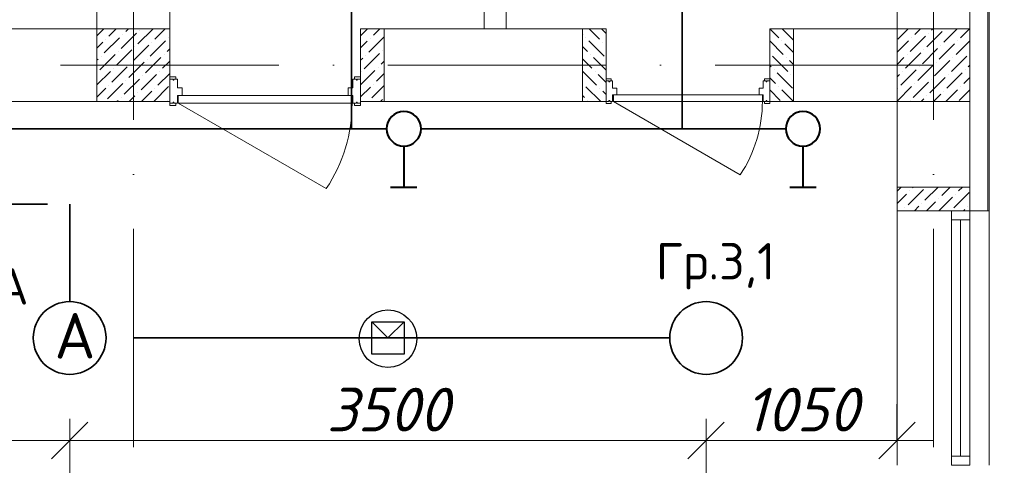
# Model space of a CAD drawing. Header units: millimetres. Extents: x 1114507 to 93926427, y 174473 to 817039.
# Tile 229 of 256: x 1629786 to 1635201, y 773925 to 776375. Entities that reach past the tile are written whole.
import ezdxf

# ---------------------------------------------------------------- set-up
doc = ezdxf.new("R2010")
doc.units = ezdxf.units.MM
doc.linetypes.add('ACAD_ISO03W100', pattern=[30, 12, -18])
doc.linetypes.add('ACAD_ISO10W100', pattern=[18, 12, -3, 0, -3])
doc.layers.add('(001) Сетка', color=92, linetype='Continuous')
doc.layers.add('Doors', color=86, linetype='Continuous', lineweight=13)
doc.layers.add('размеры', color=12, linetype='Continuous', lineweight=15)
doc.styles.add('ISOCPEUR 1', font='isocpeur.TTF')
doc.styles.get("Standard").update_dxf_attribs({"font": 'isocpeui.ttf'})
doc.styles.add('Суннат', font='ariali.ttf', dxfattribs={"height": 250})
doc.dimstyles.new('Санжар', dxfattribs={"dimtxt": 240, "dimasz": 200, "dimexe": 200, "dimexo": 200, "dimgap": 50, "dimtad": 1, "dimdec": 0, "dimtxsty": 'Standard', "dimblk": 'OBLIQUE', "dimcen": 2.5, "dimdle": 200, "dimclrd": 152, "dimclre": 152, "dimclrt": 152, "dimadec": 0, "dimazin": 0, "dimtfac": 1, "dimtdec": 0, "dimtmove": 0, "dimatfit": 3, "dimldrblk": 'OBLIQUE', "dimfxl": 0, "dimlwd": 0, "dimlwe": 0, "dimarcsym": 0})

# ---------------------------------------------------------------- blocks, each defined once
blk = doc.blocks.new('blokqav3mak')
at = {"color": 32, "lineweight": 0, "ltscale": 100}
blk.add_line((1627066.4, 775325.1), (1627066.4, 782725.1), dxfattribs=at)
at = {"color": 252, "lineweight": 0, "ltscale": 100}
for p, q in [((1627073.4, 775325.1), (1627073.4, 782732.1)), ((1627073.4, 775325.1), (1626966.4, 775325.1)), ((1627073.4, 775325.1), (1626966.4, 775325.1)), ((1626966.4, 775325.1), (1627073.4, 775325.1))]:
    blk.add_line(p, q, dxfattribs=at)
at = {"lineweight": 0, "ltscale": 100}
for p, q in [((1626966.4, 775325.1), (1626966.4, 782625.1)), ((1622166.4, 776325.1), (1622166.4, 782225.1)), ((1622566.4, 776325.1), (1622566.4, 782225.1)), ((1626566.4, 775325.1), (1626566.4, 782225.1)), ((1624296.4, 778845.1), (1624296.4, 776325.1)), ((1624416.4, 778725.1), (1624416.4, 776325.1)), ((1622166.4, 776325.1), (1614816.4, 776325.1)), ((1623616.4, 776325.1), (1624966.4, 776325.1)), ((1623616.4, 776325.1), (1623616.4, 775925.1)), ((1624966.4, 776325.1), (1624966.4, 775925.1)), ((1624966.4, 775925.1), (1624966.4, 776325.1)), ((1625866.4, 775925.1), (1625866.4, 776325.1)), ((1625996.4, 776325.1), (1626566.4, 776325.1)), ((1622566.4, 775925.1), (1614816.4, 775925.1)), ((1623616.4, 775925.1), (1624966.4, 775925.1)), ((1625996.4, 775925.1), (1626566.4, 775925.1)), ((1626566.4, 775325.1), (1626566.4, 773925.1)), ((1627073.4, 775325.1), (1627073.4, 773925.1))]:
    blk.add_line(p, q, dxfattribs=at)
at = {"color": 1, "linetype": 'ACAD_ISO10W100', "lineweight": 0, "ltscale": 100}
for p, q in [((1622366.4, 782425.1), (1622366.4, 773125.1)), ((1626766.4, 782425.1), (1626766.4, 766825.1)), ((1626766.4, 776125.1), (1599766.4, 776125.1))]:
    blk.add_line(p, q, dxfattribs=at)
at = {"linetype": 'Continuous', "lineweight": 0, "ltscale": 100}
for p, q in [((1622166.4, 776286.4), (1622205, 776325.1)), ((1622232.1, 776284.8), (1622272.4, 776325.1)), ((1622324.7, 776310), (1622339.7, 776325.1)), ((1622392, 776242.7), (1622474.5, 776325.1)), ((1622484.6, 776267.9), (1622541.8, 776325.1)), ((1623616.4, 776286.9, 0), (1623654.6, 776325.1, 0)), ((1623686.9, 776290, 0), (1623721.9, 776325.1, 0)), ((1624873.6, 776325.1, 0), (1624931, 776267.7, 0)), ((1624941, 776325.1, 0), (1624966.4, 776299.7, 0)), ((1625866.9, 776325.1, 0), (1625915.8, 776276.1, 0)), ((1625934.2, 776325.1, 0), (1625996.4, 776263, 0)), ((1626571, 776267.9), (1626628.1, 776325.1)), ((1626663.6, 776293.2), (1626695.5, 776325.1)), ((1626756.2, 776318.4), (1626762.9, 776325.1)), ((1626823.5, 776251.1), (1626897.6, 776325.1)), ((1626916.1, 776276.3), (1626964.9, 776325.1)), ((1622206.8, 776192.2), (1622291, 776276.3)), ((1622215.2, 776267.9), (1622215.2, 776267.9)), ((1622299.4, 776217.4), (1622383.6, 776301.6)), ((1622307.8, 776293.2), (1622307.8, 776293.2)), ((1622400.4, 776318.4), (1622400.4, 776318.4)), ((1622560.4, 776276.3), (1622560.4, 776276.3)), ((1623661.6, 776197.4, 0), (1623745.8, 776281.6, 0)), ((1623670, 776273.2, 0), (1623670, 776273.2, 0)), ((1624836.4, 776295, 0), (1624838.4, 776293, 0)), ((1624855.2, 776276.1, 0), (1624855.2, 776276.1, 0)), ((1626638.3, 776200.6), (1626722.5, 776284.8)), ((1626646.7, 776276.3), (1626646.7, 776276.3)), ((1626730.9, 776225.8), (1626815.1, 776310)), ((1626739.3, 776301.6), (1626739.3, 776301.6)), ((1622166.4, 776219.1), (1622198.4, 776251.1)), ((1622366.8, 776150.1), (1622450.9, 776234.2)), ((1622375.2, 776225.8), (1622375.2, 776225.8)), ((1622459.4, 776175.3), (1622543.6, 776259.5)), ((1622467.8, 776251.1), (1622467.8, 776251.1)), ((1622552, 776200.6), (1622566.4, 776214.9)), ((1623616.4, 776219.5, 0), (1623653.2, 776256.4, 0)), ((1624836.4, 776227.7, 0), (1624863.6, 776200.4, 0)), ((1624872.1, 776259.3, 0), (1624956.3, 776175.1, 0)), ((1624947.8, 776250.9, 0), (1624947.8, 776250.9, 0)), ((1624964.7, 776234, 0), (1624966.4, 776232.4, 0)), ((1625866.4, 776258.3, 0), (1625941.1, 776183.5, 0)), ((1625932.7, 776259.3, 0), (1625932.7, 776259.3, 0)), ((1625949.5, 776242.5, 0), (1625996.4, 776195.6, 0)), ((1626566.4, 776196), (1626629.9, 776259.5)), ((1626705.7, 776133.2), (1626789.9, 776217.4)), ((1626798.3, 776158.5), (1626882.5, 776242.7)), ((1626806.7, 776234.2), (1626806.7, 776234.2)), ((1626890.9, 776183.7), (1626966.4, 776259.2)), ((1626899.3, 776259.5), (1626899.3, 776259.5)), ((1622166.4, 776151.7), (1622173.1, 776158.5)), ((1622181.5, 776099.5), (1622265.7, 776183.7)), ((1622190, 776175.3), (1622190, 776175.3)), ((1622274.1, 776124.8), (1622358.3, 776209)), ((1622282.6, 776200.6), (1622282.6, 776200.6)), ((1622434.1, 776082.7), (1622518.3, 776166.9)), ((1622442.5, 776158.5), (1622442.5, 776158.5)), ((1622535.1, 776183.7), (1622535.1, 776183.7)), ((1623616.4, 776152.2, 0), (1623627.9, 776163.8, 0)), ((1623636.4, 776104.8, 0), (1623720.5, 776189, 0)), ((1623644.8, 776180.6, 0), (1623644.8, 776180.6, 0)), ((1623737.4, 776205.9, 0), (1623737.4, 776205.9, 0)), ((1624836.4, 776160.3, 0), (1624888.9, 776107.8, 0)), ((1624880.5, 776183.5, 0), (1624880.5, 776183.5, 0)), ((1624897.3, 776166.7, 0), (1624966.4, 776097.7, 0)), ((1625882.1, 776175.1, 0), (1625966.3, 776090.9, 0)), ((1625957.9, 776166.7, 0), (1625957.9, 776166.7, 0)), ((1626566.4, 776128.6), (1626604.6, 776166.9)), ((1626613.1, 776108), (1626697.3, 776192.2)), ((1626621.5, 776183.7), (1626621.5, 776183.7)), ((1626714.1, 776209), (1626714.1, 776209)), ((1626865.6, 776091.1), (1626949.8, 776175.3)), ((1626874, 776166.9), (1626874, 776166.9)), ((1622248.9, 776032.2), (1622333.1, 776116.4)), ((1622257.3, 776108), (1622257.3, 776108)), ((1622341.5, 776057.4), (1622425.7, 776141.6)), ((1622349.9, 776133.2), (1622349.9, 776133.2)), ((1622526.7, 776108), (1622566.4, 776147.6)), ((1623712.1, 776113.2, 0), (1623712.1, 776113.2, 0)), ((1623729, 776130.1, 0), (1623746.4, 776147.5, 0)), ((1625866.4, 776123.5, 0), (1625873.7, 776116.2, 0)), ((1625974.8, 776149.9, 0), (1625996.4, 776128.3, 0)), ((1626680.4, 776040.6), (1626764.6, 776124.8)), ((1626688.8, 776116.4), (1626688.8, 776116.4)), ((1626773, 776065.9), (1626857.2, 776150.1)), ((1626781.4, 776141.6), (1626781.4, 776141.6)), ((1626958.2, 776116.4), (1626966.4, 776124.5)), ((1622166.4, 776017), (1622240.5, 776091.1)), ((1622316.2, 775964.8), (1622400.4, 776049)), ((1622408.9, 775990.1), (1622493, 776074.3)), ((1622417.3, 776065.9), (1622417.3, 776065.9)), ((1622501.5, 776015.4), (1622566.4, 776080.2)), ((1622509.9, 776091.1), (1622509.9, 776091.1)), ((1623616.4, 776017.5, 0), (1623695.3, 776096.4, 0)), ((1623619.5, 776088, 0), (1623619.5, 776088, 0)), ((1623703.7, 776037.5, 0), (1623746.4, 776080.1, 0)), ((1624836.4, 776093, 0), (1624914.2, 776015.2, 0)), ((1624905.7, 776090.9, 0), (1624905.7, 776090.9, 0)), ((1624922.6, 776074.1, 0), (1624966.4, 776030.3, 0)), ((1625866.4, 776056.2, 0), (1625899, 776023.6, 0)), ((1625890.6, 776099.3, 0), (1625890.6, 776099.3, 0)), ((1625907.4, 776082.5, 0), (1625991.6, 775998.3, 0)), ((1625983.2, 776074.1, 0), (1625983.2, 776074.1, 0)), ((1626566.4, 776061.3), (1626579.4, 776074.3)), ((1626587.8, 776015.4), (1626672, 776099.5)), ((1626596.2, 776091.1), (1626596.2, 776091.1)), ((1626747.8, 775973.3), (1626832, 776057.4)), ((1626756.2, 776049), (1626756.2, 776049)), ((1626840.4, 775998.5), (1626924.6, 776082.7)), ((1626848.8, 776074.3), (1626848.8, 776074.3)), ((1626933, 776023.8), (1626966.4, 776057.1)), ((1626941.4, 776099.5), (1626941.4, 776099.5)), ((1622166.4, 775949.7), (1622215.2, 775998.5)), ((1622223.6, 775939.6), (1622307.8, 776023.8)), ((1622232.1, 776015.4), (1622232.1, 776015.4)), ((1622324.7, 776040.6), (1622324.7, 776040.6)), ((1622478.6, 775925.1), (1622560.4, 776006.9)), ((1622484.6, 775998.5), (1622484.6, 775998.5)), ((1623616.4, 775950.1, 0), (1623670, 776003.8, 0)), ((1623678.5, 775944.9, 0), (1623746.4, 776012.8, 0)), ((1623686.9, 776020.6, 0), (1623686.9, 776020.6, 0)), ((1624838.4, 776023.6, 0), (1624838.4, 776023.6, 0)), ((1624855.2, 776006.7, 0), (1624936.9, 775925.1, 0)), ((1624931, 775998.3, 0), (1624931, 775998.3, 0)), ((1625915.8, 776006.7, 0), (1625915.8, 776006.7, 0)), ((1626566.4, 775926.5), (1626646.7, 776006.9)), ((1626571, 775998.5), (1626571, 775998.5)), ((1626655.2, 775948), (1626739.3, 776032.2)), ((1626663.6, 776023.8), (1626663.6, 776023.8)), ((1626916.1, 776006.9), (1626916.1, 776006.9)), ((1622299.4, 775948), (1622299.4, 775948)), ((1622343.9, 775925.1), (1622375.2, 775956.4)), ((1622392, 775973.3), (1622392, 775973.3)), ((1622411.2, 775925.1), (1622467.8, 775981.7)), ((1624836.4, 775958.3, 0), (1624846.8, 775947.8, 0)), ((1624947.8, 775981.5, 0), (1624966.4, 775963, 0)), ((1625866.4, 775988.8, 0), (1625924.2, 775931, 0)), ((1625932.7, 775989.9, 0), (1625996.4, 775926.2, 0)), ((1626730.9, 775956.4), (1626730.9, 775956.4)), ((1626767, 775925.1), (1626806.7, 775964.8)), ((1626823.5, 775981.7), (1626823.5, 775981.7)), ((1626834.3, 775925.1), (1626899.3, 775990.1)), ((1626907.7, 775931.2), (1626966.4, 775989.8)), ((1622276.5, 775925.1), (1622282.6, 775931.2)), ((1622552, 775931.2), (1622552, 775931.2)), ((1623661.6, 775928, 0), (1623661.6, 775928, 0)), ((1623726, 775925.1, 0), (1623737.4, 775936.4, 0)), ((1624863.6, 775931, 0), (1624863.6, 775931, 0)), ((1626638.3, 775931.2), (1626638.3, 775931.2)), ((1626699.6, 775925.1), (1626714.1, 775939.6)), ((1626566.4, 775431.5, 0), (1626589.9, 775455.1, 0)), ((1626652.4, 775450.2, 0), (1626657.3, 775455.1, 0)), ((1626719.8, 775382.9, 0), (1626792, 775455.1, 0)), ((1626812.4, 775408.1, 0), (1626859.4, 775455.1, 0)), ((1626905, 775433.4, 0), (1626926.7, 775455.1, 0)), ((1626566.4, 775364.2, 0), (1626618.7, 775416.5, 0)), ((1626627.1, 775357.6, 0), (1626711.3, 775441.8, 0)), ((1626635.6, 775433.4, 0), (1626635.6, 775433.4, 0)), ((1626796.7, 775325.1, 0), (1626871.3, 775399.7, 0)), ((1626879.7, 775340.8, 0), (1626963.9, 775424.9, 0)), ((1626888.1, 775416.5, 0), (1626888.1, 775416.5, 0)), ((1626662, 775325.1, 0), (1626686.1, 775349.2, 0)), ((1626702.9, 775366, 0), (1626702.9, 775366, 0)), ((1626729.4, 775325.1, 0), (1626778.7, 775374.4, 0)), ((1626795.5, 775391.3, 0), (1626795.5, 775391.3, 0)), ((1626955.5, 775349.2, 0), (1626955.5, 775349.2, 0)), ((1626610.3, 775340.8, 0), (1626610.3, 775340.8, 0)), ((1626931.4, 775325.1, 0), (1626938.6, 775332.3, 0))]:
    blk.add_line(p, q, dxfattribs=at)
at = {"color": 5, "lineweight": 0}
for p, q in [((1626866.4, 775325.1), (1626866.4, 775275.1)), ((1626966.4, 775325.1), (1626866.4, 775325.1)), ((1626966.4, 775275.1), (1626966.4, 775325.1)), ((1626866.4, 775275.1), (1626866.4, 773975.1)), ((1626866.4, 775275.1), (1626966.4, 775275.1)), ((1626916.4, 775275.1), (1626916.4, 773975.1)), ((1626966.4, 775275.1), (1626966.4, 773975.1)), ((1626866.4, 773925.1), (1626866.4, 773975.1)), ((1626866.4, 773975.1), (1626966.4, 773975.1)), ((1626966.4, 773975.1), (1626966.4, 773925.1)), ((1626966.4, 773925.1), (1626866.4, 773925.1))]:
    blk.add_line(p, q, dxfattribs=at)
at = {"layer": 'Doors', "lineweight": 0}
for p, q in [((1622566.4, 776060.4), (1622599.3, 776060.4)), ((1622566.4, 776047.8), (1622566.4, 776060.4)), ((1622599.3, 776047.8), (1622599.3, 776060.4)), ((1623583.4, 776047.8), (1623583.4, 776060.4)), ((1623616.4, 776060.4), (1623583.4, 776060.4)), ((1623616.4, 776047.8), (1623616.4, 776060.4)), ((1624966.4, 776049.3), (1624994.6, 776049.3)), ((1624966.4, 776038.5), (1624966.4, 776049.3)), ((1624994.6, 776038.5), (1624994.6, 776049.3)), ((1625838.1, 776038.5), (1625838.1, 776049.3)), ((1625866.4, 776049.3), (1625838.1, 776049.3)), ((1625866.4, 776038.5), (1625866.4, 776049.3)), ((1622566.4, 775916.6), (1622566.4, 776047.8)), ((1622566.4, 776047.8), (1622584.5, 776047.8)), ((1622566.4, 776047.8), (1622584.5, 776047.8)), ((1622566.4, 776047.8), (1622566.4, 776047.8)), ((1622584.5, 776047.8), (1622584.5, 776042)), ((1622584.5, 776042), (1622589.6, 776042)), ((1622589.6, 776047.8), (1622608.4, 776047.8)), ((1622589.6, 776047.8), (1622589.6, 776042)), ((1622608.4, 776000.6), (1622608.4, 776047.8)), ((1622608.4, 776000.6), (1622634.8, 776000.6)), ((1622634.8, 775958.6), (1622634.8, 776000.6)), ((1623548, 775958.6), (1623548, 776000.6)), ((1623574.4, 776000.6), (1623548, 776000.6)), ((1623574.4, 776000.6), (1623574.4, 776047.8)), ((1623593.1, 776047.8), (1623574.4, 776047.8)), ((1623593.1, 776047.8), (1623593.1, 776042)), ((1623598.2, 776042), (1623593.1, 776042)), ((1623598.2, 776047.8), (1623598.2, 776042)), ((1623616.4, 776047.8), (1623598.2, 776047.8)), ((1623616.4, 776047.8), (1623598.2, 776047.8)), ((1623616.4, 775916.6), (1623616.4, 776047.8)), ((1623616.4, 776047.8), (1623616.4, 776047.8)), ((1624966.4, 775926), (1624966.4, 776038.5)), ((1624966.4, 776038.5), (1624981.9, 776038.5)), ((1624966.4, 776038.5), (1624981.9, 776038.5)), ((1624966.4, 776038.5), (1624966.4, 776038.5)), ((1624981.9, 776038.5), (1624981.9, 776033.5)), ((1624981.9, 776033.5), (1624986.3, 776033.5)), ((1624986.3, 776038.5), (1625002.4, 776038.5)), ((1624986.3, 776038.5), (1624986.3, 776033.5)), ((1625002.4, 775998), (1625002.4, 776038.5)), ((1625002.4, 775998), (1625025, 775998)), ((1625025, 775962), (1625025, 775998)), ((1625807.7, 775962), (1625807.7, 775998)), ((1625830.4, 775998), (1625807.7, 775998)), ((1625830.4, 775998), (1625830.4, 776038.5)), ((1625846.4, 776038.5), (1625830.4, 776038.5)), ((1625846.4, 776038.5), (1625846.4, 776033.5)), ((1625850.8, 776033.5), (1625846.4, 776033.5)), ((1625850.8, 776038.5), (1625850.8, 776033.5)), ((1625866.4, 776038.5), (1625850.8, 776038.5)), ((1625866.4, 776038.5), (1625850.8, 776038.5)), ((1625866.4, 775926), (1625866.4, 776038.5)), ((1625866.4, 776038.5), (1625866.4, 776038.5)), ((1622608.4, 775958.6), (1623548, 775958.6)), ((1622608.4, 775916.6), (1622608.4, 775958.6)), ((1622613.4, 775916.6), (1622613.4, 775958.6)), ((1623548, 775958.6), (1623574.4, 775958.6)), ((1623569.3, 775916.6), (1623569.3, 775958.6)), ((1623574.4, 775916.6), (1623574.4, 775958.6)), ((1625002.4, 775962), (1625807.7, 775962)), ((1625002.4, 775926), (1625002.4, 775962)), ((1625006.7, 775926), (1625006.7, 775962)), ((1625807.7, 775962), (1625830.4, 775962)), ((1625826, 775926), (1625826, 775962)), ((1625830.4, 775926), (1625830.4, 775962)), ((1622566.4, 775916.6), (1622584.5, 775916.6)), ((1622566.4, 775916.6), (1622566.4, 775916.6)), ((1622566.4, 775916.6), (1622566.4, 775904)), ((1622566.4, 775904), (1622599.3, 775904)), ((1622584.5, 775922.4), (1622589.6, 775922.4)), ((1622584.5, 775916.6), (1622584.5, 775922.4)), ((1622589.6, 775916.6), (1622589.6, 775922.4)), ((1622589.6, 775916.6), (1622608.4, 775916.6)), ((1622599.3, 775916.6), (1622599.3, 775904)), ((1622613.4, 775916.6), (1623427.7, 775446.5)), ((1622613.4, 775916.6), (1623569.3, 775916.6)), ((1623593.1, 775916.6), (1623574.4, 775916.6)), ((1623583.4, 775916.6), (1623583.4, 775904)), ((1623616.4, 775904), (1623583.4, 775904)), ((1623593.1, 775916.6), (1623593.1, 775922.4)), ((1623598.2, 775922.4), (1623593.1, 775922.4)), ((1623598.2, 775916.6), (1623598.2, 775922.4)), ((1623616.4, 775916.6), (1623598.2, 775916.6)), ((1623616.4, 775916.6), (1623616.4, 775916.6)), ((1623616.4, 775916.6), (1623616.4, 775904)), ((1624966.4, 775926), (1624981.9, 775926)), ((1624966.4, 775926), (1624966.4, 775926)), ((1624966.4, 775926), (1624966.4, 775915.2)), ((1624966.4, 775915.2), (1624994.6, 775915.2)), ((1624981.9, 775930.9), (1624986.3, 775930.9)), ((1624981.9, 775926), (1624981.9, 775930.9)), ((1624986.3, 775926), (1624986.3, 775930.9)), ((1624986.3, 775926), (1625002.4, 775926)), ((1624994.6, 775926), (1624994.6, 775915.2)), ((1625006.7, 775926), (1625704.6, 775523)), ((1625006.7, 775926), (1625826, 775926)), ((1625846.4, 775926), (1625830.4, 775926)), ((1625838.1, 775926), (1625838.1, 775915.2)), ((1625866.4, 775915.2), (1625838.1, 775915.2)), ((1625846.4, 775926), (1625846.4, 775930.9)), ((1625850.8, 775930.9), (1625846.4, 775930.9)), ((1625850.8, 775926), (1625850.8, 775930.9)), ((1625866.4, 775926), (1625850.8, 775926)), ((1625866.4, 775926), (1625866.4, 775926)), ((1625866.4, 775926), (1625866.4, 775915.2))]:
    blk.add_line(p, q, dxfattribs=at)
for centre, radius in [((1622718.4, 775916.6), 850.9), ((1625096.7, 775926), 729.4)]:
    blk.add_arc(centre, radius, 326.4628, 0, dxfattribs=at)
at = {"layer": 'размеры', "lineweight": 0, "ltscale": 5}
for p, q in [((1622566.4, 776325.1), (1622166.4, 776325.1)), ((1622166.4, 776325.1), (1622166.4, 775925.1)), ((1622566.4, 775925.1), (1622566.4, 776325.1)), ((1623616.4, 775925.1), (1623616.4, 776325.1)), ((1623616.4, 776325.1), (1623746.4, 776325.1)), ((1623746.4, 776325.1), (1623746.4, 775925.1)), ((1624966.4, 776325.1), (1624836.4, 776325.1)), ((1624836.4, 776325.1), (1624836.4, 775925.1)), ((1624966.4, 775925.1), (1624966.4, 776325.1)), ((1625996.4, 776325.1), (1625866.4, 776325.1)), ((1625866.4, 776325.1), (1625866.4, 775925.1)), ((1625996.4, 775925.1), (1625996.4, 776325.1)), ((1626966.4, 776325.1), (1626566.4, 776325.1)), ((1626566.4, 776325.1), (1626566.4, 775925.1)), ((1626966.4, 775925.1), (1626966.4, 776325.1)), ((1622166.4, 775925.1), (1622566.4, 775925.1)), ((1623746.4, 775925.1), (1623616.4, 775925.1)), ((1624836.4, 775925.1), (1624966.4, 775925.1)), ((1625866.4, 775925.1), (1625996.4, 775925.1)), ((1626566.4, 775925.1), (1626966.4, 775925.1)), ((1626566.4, 775455.1), (1626566.4, 775325.1)), ((1626966.4, 775455.1), (1626566.4, 775455.1)), ((1626966.4, 775325.1), (1626966.4, 775455.1)), ((1626566.4, 775325.1), (1626966.4, 775325.1))]:
    blk.add_line(p, q, dxfattribs=at)
blk = doc.blocks.new('высывм')
at = {"layer": '(001) Сетка', "color": 2, "lineweight": 30}
blk.add_lwpolyline([(2925733.2, 1621632), (2925910.4, 1621632), (2925910.4, 1621455.3), (2925733.2, 1621455.3)], close=True, dxfattribs=at)
for points in [[(2925733.2, 1621455.3), (2925821.8, 1621543.6)], [(2925910.4, 1621455.3), (2925821.8, 1621543.6)]]:
    blk.add_lwpolyline(points, dxfattribs=at)
blk.add_circle((2925821.8, 1621547.6), 158.3, dxfattribs=at)
blk = doc.blocks.new('цуйцуйцу')
at = {"lineweight": 40}
for p, q in [((694611.1, -1170390.9), (694695, -1170390.9)), ((694653.1, -1170521.8), (694653.1, -1170390.9))]:
    blk.add_line(p, q, dxfattribs=at)
blk.add_circle((694653.1, -1170576.5), 54.7, dxfattribs=at)
blk = doc.blocks.new('_Oblique')
at = {"color": 0, "linetype": 'ByBlock', "lineweight": -2}
blk.add_line((-0.5, -0.5), (0.5, 0.5), dxfattribs=at)
blk = doc.blocks.new('*D1788')
at = {"color": 152, "linetype": 'Continuous', "lineweight": 0, "ltscale": 100, "transparency": 16777216}
for p, q in [((1626560.6, 774181.5), (1626560.6, 773861.5)), ((1630060.6, 774181.5), (1630060.6, 773861.5)), ((1626360.6, 774061.5), (1630260.6, 774061.5))]:
    blk.add_line(p, q, dxfattribs=at)
at = {"layer": 'Defpoints', "color": 0, "lineweight": 35, "ltscale": 100, "transparency": 16777216}
for p in [(1626560.6, 774425.1), (1630060.6, 774425.1), (1630060.6, 774061.5)]:
    blk.add_point(p, dxfattribs=at)
at = {"color": 152, "lineweight": 0, "ltscale": 100, "transparency": 16777216, "xscale": 200, "yscale": 200, "zscale": 200, "rotation": 180}
blk.add_blockref('_Oblique', (1626560.6, 774061.5), dxfattribs=at)
at = {"color": 152, "lineweight": 0, "ltscale": 100, "transparency": 16777216, "xscale": 200, "yscale": 200, "zscale": 200}
blk.add_blockref('_Oblique', (1630060.6, 774061.5), dxfattribs=at)
at = {"color": 152, "lineweight": 35, "ltscale": 100, "transparency": 16777216, "insert": (1628310.6, 774231.5), "char_height": 240, "attachment_point": 5, "bg_fill": 3, "box_fill_scale": 1.1, "bg_fill_color": 256, "bg_fill_true_color": 13158600, "bg_fill_transparency": 0}
blk.add_mtext('3500', dxfattribs=at)
blk = doc.blocks.new('*D1789')
at = {"color": 152, "linetype": 'Continuous', "lineweight": 0, "ltscale": 100, "transparency": 16777216}
for p, q in [((1630060.6, 774181.5), (1630060.6, 773861.5)), ((1633560.6, 774181.5), (1633560.6, 773861.5)), ((1629860.6, 774061.5), (1633760.6, 774061.5))]:
    blk.add_line(p, q, dxfattribs=at)
at = {"layer": 'Defpoints', "color": 0, "lineweight": 35, "ltscale": 100, "transparency": 16777216}
for p in [(1630060.6, 774425.1), (1633560.6, 774425.1), (1633560.6, 774061.5)]:
    blk.add_point(p, dxfattribs=at)
at = {"color": 152, "lineweight": 0, "ltscale": 100, "transparency": 16777216, "xscale": 200, "yscale": 200, "zscale": 200, "rotation": 180}
blk.add_blockref('_Oblique', (1630060.6, 774061.5), dxfattribs=at)
at = {"color": 152, "lineweight": 0, "ltscale": 100, "transparency": 16777216, "xscale": 200, "yscale": 200, "zscale": 200}
blk.add_blockref('_Oblique', (1633560.6, 774061.5), dxfattribs=at)
at = {"color": 152, "lineweight": 35, "ltscale": 100, "transparency": 16777216, "insert": (1631810.6, 774231.5), "char_height": 240, "attachment_point": 5, "bg_fill": 3, "box_fill_scale": 1.1, "bg_fill_color": 256, "bg_fill_true_color": 13158600, "bg_fill_transparency": 0}
blk.add_mtext('3500', dxfattribs=at)
blk = doc.blocks.new('*D1790')
at = {"color": 152, "linetype": 'Continuous', "lineweight": 0, "ltscale": 100, "transparency": 16777216}
for p, q in [((1634610.6, 774061.5), (1634610.6, 774261.5)), ((1633560.6, 774181.5), (1633560.6, 773861.5)), ((1633360.6, 774061.5), (1634810.6, 774061.5))]:
    blk.add_line(p, q, dxfattribs=at)
at = {"layer": 'Defpoints', "color": 0, "lineweight": 35, "ltscale": 100, "transparency": 16777216}
for p in [(1633560.6, 774425.1), (1634610.6, 774061.5), (1634610.6, 773875.1)]:
    blk.add_point(p, dxfattribs=at)
at = {"color": 152, "lineweight": 0, "ltscale": 100, "transparency": 16777216, "xscale": 200, "yscale": 200, "zscale": 200, "rotation": 180}
blk.add_blockref('_Oblique', (1633560.6, 774061.5), dxfattribs=at)
at = {"color": 152, "lineweight": 0, "ltscale": 100, "transparency": 16777216, "xscale": 200, "yscale": 200, "zscale": 200}
blk.add_blockref('_Oblique', (1634610.6, 774061.5), dxfattribs=at)
at = {"color": 152, "lineweight": 35, "ltscale": 100, "transparency": 16777216, "insert": (1634085.6, 774231.5), "char_height": 240, "attachment_point": 5, "bg_fill": 3, "box_fill_scale": 1.1, "bg_fill_color": 256, "bg_fill_true_color": 13158600, "bg_fill_transparency": 0}
blk.add_mtext('1050', dxfattribs=at)

msp = doc.modelspace()

# ---------------------------------------------------------------- linework, layer by layer
at = {"color": 0, "lineweight": 35, "ltscale": 100}
for p, q in [((1631610.6, 777386.8), (1631610.6, 775775.1)), ((1633429.4, 776825.1), (1633429.4, 775775.1)), ((1610680.5, 775775.1), (1631803.6, 775775.1)), ((1631992.8, 775775.1), (1633998.3, 775775.1)), ((1630410.6, 774625.1), (1633360.6, 774625.1))]:
    msp.add_line(p, q, dxfattribs=at)
at = {"color": 3, "linetype": 'ACAD_ISO10W100', "lineweight": 35, "ltscale": 50}
for p in [(1608635.4, 775360.5), (1630060.6, 774825.1)]:
    msp.add_line(p, (1630060.6, 775360.5), dxfattribs=at)
at = {"color": 5, "lineweight": 35, "ltscale": 20}
for centre in [(1630060.6, 774625.1), (1633560.6, 774625.1)]:
    msp.add_circle(centre, 200, dxfattribs=at)

# ---------------------------------------------------------------- block references
at = {"color": 0}
msp.add_blockref('blokqav3mak', (8044.3, 0), dxfattribs=at)
at = {"lineweight": 50, "xscale": -1.728719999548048, "yscale": 1.728719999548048, "zscale": 1.728719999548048, "rotation": 180}
for p in [(431037.6, -1247823.9), (433232.3, -1247823.9)]:
    msp.add_blockref('цуйцуйцу', p, dxfattribs=at)
at = {"lineweight": 30, "rotation": 180}
msp.add_blockref('высывм', (4557632.5, 2396168.7), dxfattribs=at)

# ---------------------------------------------------------------- texts
at = {"color": 0, "width": 2509.849, "attachment_point": 1, "style": 'Суннат'}
for s, insert, char_height in [('{\\fISOCPEUR|b0|i0|c204|p34;Гр.\\fISOCPEUR|b0|i0|c0|p34;3,1}', (1633284.6, 775146.9, 0), 200), ('{\\fISOCPEUR|b0|i0|c204|p34;\\C256;А}', (1629977.2, 774762.3, 0), 250)]:
    msp.add_mtext(s, dxfattribs=dict(at, insert=insert, char_height=char_height))
at = {"color": 3, "linetype": 'ACAD_ISO03W100', "lineweight": 35, "ltscale": 20, "insert": (1629166, 775008.4), "char_height": 200, "width": 2509.849, "attachment_point": 1, "style": 'Суннат'}
msp.add_mtext('{\\fISOCPEUR|b0|i0|c204|p34;Гр.\\fISOCPEUR|b0|i0|c0|p34;3\\fISOCPEUR|b0|i0|c204|p34;А}', dxfattribs=at)

# ---------------------------------------------------------------- next in the draw order: dimensions: what is measured, and where the dimension line sits
at = {"color": 0, "lineweight": 35, "ltscale": 100}
dim = msp.add_linear_dim(base=(1630060.6, 774061.5), p1=(1626560.6, 774425.1), p2=(1630060.6, 774425.1), dimstyle='Санжар', override={"dimfxl": 120, "dimfxlon": 1, "dimtfill": 1, "dimarcsym": 1}, dxfattribs=at)
dim.commit()
dim.dimension.update_dxf_attribs({"geometry": '*D1788', "text_midpoint": (1628310.6, 774231.5)})

# ---------------------------------------------------------------- next in the draw order: dimensions: what is measured, and where the dimension line sits
dim = msp.add_linear_dim(base=(1633560.6, 774061.5), p1=(1630060.6, 774425.1), p2=(1633560.6, 774425.1), dimstyle='Санжар', override={"dimfxl": 120, "dimfxlon": 1, "dimtfill": 1, "dimarcsym": 1}, dxfattribs=at)
dim.commit()
dim.dimension.update_dxf_attribs({"geometry": '*D1789', "text_midpoint": (1631810.6, 774231.5)})

# ---------------------------------------------------------------- next in the draw order: dimensions: what is measured, and where the dimension line sits
dim = msp.add_linear_dim(base=(1634610.6, 774061.5), p1=(1633560.6, 774425.1), p2=(1634610.6, 773875.1), dimstyle='Санжар', override={"dimfxl": 120, "dimfxlon": 1, "dimtfill": 1, "dimarcsym": 1}, dxfattribs=at)
dim.commit()
dim.dimension.update_dxf_attribs({"geometry": '*D1790', "text_midpoint": (1634085.6, 774231.5)})

# ---------------------------------------------------------------- next in the draw order: texts
at = {"linetype": 'ByBlock', "lineweight": 30, "ltscale": 10, "insert": (1197603, 784433.1, 0), "char_height": 250, "width": 18040, "attachment_point": 1, "style": 'ISOCPEUR 1'}
msp.add_mtext('     Рабочая документация по объекту: {\\C7;школы ^J}     Настоящий проект выполнен на основании чертежей марки АС, ВК и ОВ в соответствии с требованиями КМК и ПУЭ.\\P     Внешнее электроснабжение решается в отдельном проекте "Внутриплощадочных сетей"\\P     Проект энергоснабжения школы.\\P     Установленная мощность 33,6 кВт; Расчетная мощность 30,2 кВт  \\P     По надежности энергоснабжения школа относится к потребителям II категории.\\P\\pi1291.6675,t0,19518.5175;{\\LСиловое электрооборудование:\\P\\pi0,tz;}     В качестве вводно-распределительного и силового щита принят щит {\\C0;ПР11-3060-21УЗ (изготовить индв. по заказу) }. В качестве осветительного и силового щита принять щит ЩРВ-6 {\\C0;(изготовить индв. по заказу)} и щит комплектный ОЩВ.\\P\\pt0,19518.5175;     Электропотребителями здания  являются: освещение, штепсельные розетки, электропотребители технологического оборудования. Главный распределительный щит, силовые щиты и щиты освещения приняты сборными с модульными автоматическими выключателями с установкой на DIN-рейку по индивидуальному заказу. В распределительных щитах предусматривается устройство заземляющей шины. Фазораспределение злектронагрузок должно быть равномерным. Автоматические выключатели на розеточных группах имеют устройства  защитного отключения. \\P\\ptz;     Силовыми электроприемниками являются потребители сантехнического и технологического оборудования помещений. Магистральные и распределительные сети выполняются медным кабелем ВВГнг  в винипластовых  трубах в стенах срыто под штукатуркой. Ответвительные коробки установить скрыто на стене.\\P     1.  Розетки разместить на высоте 1800 мм от чистого пола в  помещениях   для  пребывания  детей  (А также см. уточнение по плану)  согласно пункта 12.34 КМК КМК КМК 2.04.17-19. ^J     2.  Выключатели во всех помещениях разместить на высоте 1800 мм.  Отступ от проёмов дверей - 200 мм, а также см. уточнение по плану.^J  Допускается установка выключателей под потолком с управлением при помощи шнура. ПУЭ п. 6.6.31.^J  Установка штепсельных розеток в ванных комнатах, душевых, мыльных помещениях бань, помещениях, содержащих нагреватели для саун (далее по тексту «саунах»), а также в стиральных помещениях прачечных не допускается ПУЭ п. 7.1.48.^JМинимальное расстояние от выключателей, штепсельных розеток и элементов электроустановок до газопроводов должно быть не менее 0,5 м ПУЭ п. 7.1.50.\\P{\\O      \\L\\oЭлектроосвещение}\\P     В соответствии КМК КМК 2.01.05-19. в проекте предусматривается общее рабочее, эвакуационное освещение на напряжение 220В.  Рабочее освещение предусматривается во всех помещениях комплекса, эвакуационное - в коридорах, в фойе, лестничных клетках, вестибюле. На выходах по пути эвакуации устанавливаются световые указатели "Выход" с аккумуляторными  батареями. Светильники аварийного освещения обозначаются значком "А" и выбираются из числа светильников рабочего освещения и питаются от щита ЩАО. Управление освещением выполняется включателями, устанавливаемыми по месту. Выбор светильников произведен в соответствии с назначением помещений, их конструктивными особенностями и характеристикой окружающей среды. В качестве источников света приняты светильники потолочные светодиодные LED панели и {\\C0;светодиодные линейные светильники} . Групповые сети освещения выполняются медным кабелем ВВГнг в винипластовой трубе.\\P\\pi1896.36,t0,28627.16;{\\LЗаземление}\\P\\pi0,tz;     Для защиты от поражения  электрическим током применяется система заземления TN-S  (используется 3я и 5я  жила  кабеля) и выполняется уравнивание потенциалов. Все металлические нетоковедущие части электрооборудования подлежат заземлению. В качестве заземляющих проводников используются нулевые провода сети и специальные заземляющие проводники, прокладываемые совместно с рабочими проводниками от электрощитов до электропотребителей. Сопротивление растеканию тока заземляющих устройств не должно превышать 4 Ом в любое время года. Внутренний контур заземления необходимо присоединить к наружному контуру заземления. Защита от заноса высокого потенциала и уравнивание потенциалов выполняется путем присоединения металлической арматуры фундаментов к горизонтальному  заземлителю. Все соединения выполнить сваркой.', dxfattribs=at)

doc.saveas('drawing.dxf')
